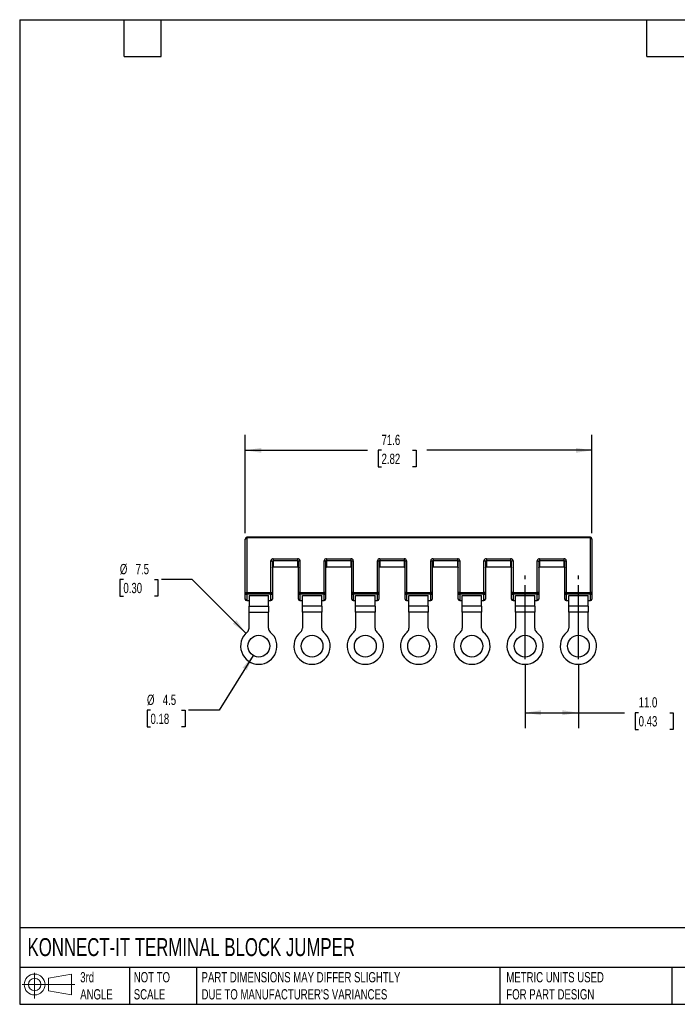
# Model space of a CAD drawing. Header units: millimetres. Extents: x 6 to 273, y 6 to 210.
# Tile 1 of 2: x 6 to 142, y 6 to 210. Entities that reach past the tile are written whole.
import ezdxf

# ---------------------------------------------------------------- set-up
doc = ezdxf.new("R2010")
doc.units = ezdxf.units.MM
doc.linetypes.add('SLD-Center', pattern=[19.05, 15.24, -1.27, 1.27, -1.27])
doc.linetypes.add('SLD-Solid', pattern=[0])
doc.layers.add('CENTER', color=40, linetype='SLD-Center')
doc.layers.add('SLD-DEFPOINTS', color=7, linetype='Continuous')
doc.layers.add('DIMENSIONS', color=140, linetype='SLD-Solid', lineweight=25)
doc.layers.add('TEXT', color=140, linetype='SLD-Solid', lineweight=25)
doc.styles.add('SLDTEXTSTYLE0', font='TXT', dxfattribs={"width": 0.7})
doc.dimstyles.new('SLDDIMSTYLE0', dxfattribs={"dimtxt": 2.158008, "dimasz": 3.302, "dimexe": 0, "dimexo": 0.0625, "dimgap": 0.539502, "dimtad": 0, "dimtih": 1, "dimtoh": 1, "dimdec": 1, "dimrnd": 1e-09, "dimzin": 4, "dimdsep": 46, "dimtxsty": 'SLDTEXTSTYLE0', "dimsah": 1, "dimcen": 0.09, "dimadec": 0, "dimazin": 1, "dimtfac": 1, "dimtdec": 1, "dimtofl": 0, "dimtmove": 0, "dimatfit": 3, "dimfxl": 0, "dimfrac": 2, "dimtolj": 1, "dimtzin": 12, "dimarcsym": 0})
doc.dimstyles.new('SLDDIMSTYLE1', dxfattribs={"dimtxt": 2.158008, "dimasz": 3.302, "dimexe": 0, "dimexo": 0.0625, "dimgap": 0.539502, "dimtad": 0, "dimtih": 1, "dimtoh": 1, "dimdec": 1, "dimrnd": 1e-09, "dimzin": 12, "dimdsep": 46, "dimtxsty": 'SLDTEXTSTYLE0', "dimsah": 1, "dimcen": 0, "dimadec": 0, "dimazin": 3, "dimtfac": 1, "dimtdec": 1, "dimtofl": 0, "dimtmove": 0, "dimatfit": 3, "dimfxl": 0, "dimfrac": 2, "dimtolj": 1, "dimtzin": 12, "dimarcsym": 0})
doc.dimstyles.new('SLDDIMSTYLE2', dxfattribs={"dimtxt": 2.158008, "dimasz": 3.302, "dimexe": 0, "dimexo": 0.0625, "dimgap": 0.539502, "dimtad": 0, "dimtih": 1, "dimtoh": 1, "dimdec": 1, "dimrnd": 1e-09, "dimzin": 12, "dimdsep": 46, "dimtxsty": 'SLDTEXTSTYLE0', "dimsah": 1, "dimcen": 0.09, "dimadec": 0, "dimazin": 3, "dimtfac": 1, "dimtdec": 1, "dimtofl": 0, "dimtmove": 0, "dimatfit": 3, "dimfxl": 0, "dimfrac": 2, "dimtolj": 1, "dimtzin": 12, "dimarcsym": 0})

# ---------------------------------------------------------------- blocks, each defined once
blk = doc.blocks.new('Block11')
at = {"color": 7, "linetype": 'SLD-Solid', "lineweight": 18}
for p, q in [((2.59, 5.31), (2.59, 0)), ((5.48, 4.17), (10.18, 5.03)), ((5.48, 1.6), (5.48, 4.17)), ((10.18, 5.03), (10.18, 0.73)), ((0, 2.88), (10.87, 2.88)), ((5.48, 1.6), (10.18, 0.73))]:
    blk.add_line(p, q, dxfattribs=at)
for radius in [2.15, 1.29]:
    blk.add_circle((2.59, 2.88), radius, dxfattribs=at)
blk = doc.blocks.new('Block12')
at = {"layer": 'SLD-DEFPOINTS'}
blk.add_blockref('Block11', (0, 0), dxfattribs=at)
blk = doc.blocks.new('_D')
at = {"layer": 'DIMENSIONS'}
for p, q in [((110.73, 76.33), (110.73, 63.35)), ((121.73, 76.33), (121.73, 63.35)), ((110.73, 66.52), (121.73, 66.52)), ((121.73, 66.52), (131.25, 66.52)), ((134.17, 66.52), (133.45, 66.52)), ((133.45, 66.52), (133.45, 63.09)), ((140.58, 66.52), (141.31, 66.52)), ((141.31, 66.52), (141.31, 63.09)), ((133.45, 63.09), (134.17, 63.09)), ((141.31, 63.09), (140.58, 63.09))]:
    blk.add_line(p, q, dxfattribs=at)
for points in [[(110.73, 66.52), (114.04, 66.01), (114.04, 67.03)], [(121.73, 66.52), (118.43, 67.03), (118.43, 66.01)]]:
    blk.add_solid(points, dxfattribs=at)
at = {"layer": 'DIMENSIONS', "char_height": 2.117, "attachment_point": 1, "style": 'SLDTEXTSTYLE0'}
for s, insert in [('11.0', (134.17, 69.73)), ('0.43', (134.17, 65.82))]:
    blk.add_mtext(s, dxfattribs=dict(at, insert=insert))
blk = doc.blocks.new('_D_1')
at = {"layer": 'DIMENSIONS'}
for p, q in [((54.55, 78.36), (47.58, 67.04)), ((33.37, 67.04), (32.65, 67.04)), ((32.65, 67.04), (32.65, 63.61)), ((39.78, 67.04), (40.51, 67.04)), ((40.51, 67.04), (40.51, 63.61)), ((47.58, 67.04), (41.23, 67.04)), ((32.65, 63.61), (33.37, 63.61)), ((40.51, 63.61), (39.78, 63.61))]:
    blk.add_line(p, q, dxfattribs=at)
blk.add_solid([(54.55, 78.36), (52.39, 75.81), (53.26, 75.28)], dxfattribs=at)
at = {"layer": 'DIMENSIONS', "char_height": 2.117, "attachment_point": 1, "style": 'SLDTEXTSTYLE0'}
for s, insert in [('%%c', (32.64, 70.25)), ('4.5', (35.9, 70.25)), ('0.18', (33.37, 66.33))]:
    blk.add_mtext(s, dxfattribs=dict(at, insert=insert))
blk = doc.blocks.new('_D_2')
at = {"layer": 'DIMENSIONS'}
for p, q in [((27.77, 94.02), (27.05, 94.02)), ((27.05, 94.02), (27.05, 90.59)), ((34.19, 94.02), (34.91, 94.02)), ((34.91, 94.02), (34.91, 90.59)), ((41.98, 94.02), (35.63, 94.02)), ((53.08, 82.92), (41.98, 94.02)), ((27.05, 90.59), (27.77, 90.59)), ((34.91, 90.59), (34.19, 90.59))]:
    blk.add_line(p, q, dxfattribs=at)
blk.add_solid([(53.08, 82.92), (51.11, 85.62), (50.39, 84.9)], dxfattribs=at)
at = {"layer": 'DIMENSIONS', "char_height": 2.117, "attachment_point": 1, "style": 'SLDTEXTSTYLE0'}
for s, insert in [('%%c', (27.04, 97.23)), ('7.5', (30.3, 97.23)), ('0.30', (27.77, 93.32))]:
    blk.add_mtext(s, dxfattribs=dict(at, insert=insert))
blk = doc.blocks.new('_D_3')
at = {"layer": 'DIMENSIONS'}
for p, q in [((52.93, 103.58), (52.93, 123.85)), ((124.53, 103.58), (124.53, 123.85)), ((52.93, 120.68), (78.16, 120.68)), ((81.08, 120.68), (80.36, 120.68)), ((80.36, 120.68), (80.36, 117.25)), ((87.49, 120.68), (88.22, 120.68)), ((88.22, 120.68), (88.22, 117.25)), ((124.53, 120.68), (90.42, 120.68)), ((80.36, 117.25), (81.08, 117.25)), ((88.22, 117.25), (87.49, 117.25))]:
    blk.add_line(p, q, dxfattribs=at)
for points in [[(52.93, 120.68), (56.24, 120.17), (56.24, 121.18)], [(124.53, 120.68), (121.23, 121.18), (121.23, 120.17)]]:
    blk.add_solid(points, dxfattribs=at)
at = {"layer": 'DIMENSIONS', "char_height": 2.117, "attachment_point": 1, "style": 'SLDTEXTSTYLE0'}
for s, insert in [('71.6', (81.08, 123.89)), ('2.82', (81.08, 119.98))]:
    blk.add_mtext(s, dxfattribs=dict(at, insert=insert))

msp = doc.modelspace()

# ---------------------------------------------------------------- linework, layer by layer
for p, q in [((52.93, 91.22), (52.93, 102.31)), ((53.23, 102.46), (53.23, 91.37)), ((124.03, 102.78), (53.43, 102.78)), ((53.43, 102.78), (53.43, 102.63)), ((124.03, 102.63), (53.43, 102.63)), ((124.03, 102.78), (124.03, 102.63)), ((124.23, 91.37), (124.23, 102.46)), ((124.53, 102.31), (124.53, 91.22)), ((58.23, 91.37), (58.23, 97.87)), ((58.53, 97.72), (58.53, 91.22)), ((58.73, 98.3), (63.73, 98.3)), ((58.73, 98.3), (58.73, 97.89)), ((63.73, 97.89), (58.73, 97.89)), ((58.73, 97.89), (58.73, 96.64)), ((63.73, 98.3), (63.73, 97.89)), ((63.73, 97.89), (63.73, 96.64)), ((63.93, 91.22), (63.93, 97.72)), ((64.23, 97.87), (64.23, 91.37)), ((69.23, 91.37), (69.23, 97.87)), ((69.53, 97.72), (69.53, 91.22)), ((69.73, 98.3), (74.73, 98.3)), ((69.73, 98.3), (69.73, 97.89)), ((74.73, 97.89), (69.73, 97.89)), ((69.73, 97.89), (69.73, 96.64)), ((74.73, 98.3), (74.73, 97.89)), ((74.73, 97.89), (74.73, 96.64)), ((74.93, 91.22), (74.93, 97.72)), ((75.23, 97.87), (75.23, 91.37)), ((80.23, 91.37), (80.23, 97.87)), ((80.53, 97.72), (80.53, 91.22)), ((80.73, 98.3), (85.73, 98.3)), ((80.73, 98.3), (80.73, 97.89)), ((85.73, 97.89), (80.73, 97.89)), ((80.73, 97.89), (80.73, 96.64)), ((85.73, 98.3), (85.73, 97.89)), ((85.73, 97.89), (85.73, 96.64)), ((85.93, 91.22), (85.93, 97.72)), ((86.23, 97.87), (86.23, 91.37)), ((91.23, 91.37), (91.23, 97.87)), ((91.53, 97.72), (91.53, 91.22)), ((91.73, 98.3), (96.73, 98.3)), ((91.73, 98.3), (91.73, 97.89)), ((96.73, 97.89), (91.73, 97.89)), ((91.73, 97.89), (91.73, 96.64)), ((96.73, 98.3), (96.73, 97.89)), ((96.73, 97.89), (96.73, 96.64)), ((96.93, 91.22), (96.93, 97.72)), ((97.23, 97.87), (97.23, 91.37)), ((102.23, 91.37), (102.23, 97.87)), ((102.53, 97.72), (102.53, 91.22)), ((102.73, 98.3), (107.73, 98.3)), ((102.73, 98.3), (102.73, 97.89)), ((107.73, 97.89), (102.73, 97.89)), ((102.73, 97.89), (102.73, 96.64)), ((107.73, 98.3), (107.73, 97.89)), ((107.73, 97.89), (107.73, 96.64)), ((107.93, 91.22), (107.93, 97.72)), ((108.23, 97.87), (108.23, 91.37)), ((113.23, 91.37), (113.23, 97.87)), ((113.53, 97.72), (113.53, 91.22)), ((113.73, 98.3), (118.73, 98.3)), ((113.73, 98.3), (113.73, 97.89)), ((118.73, 97.89), (113.73, 97.89)), ((113.73, 97.89), (113.73, 96.64)), ((118.73, 98.3), (118.73, 97.89)), ((118.73, 97.89), (118.73, 96.64)), ((118.93, 91.22), (118.93, 97.72)), ((119.23, 97.87), (119.23, 91.37)), ((58.73, 96.64), (63.73, 96.64)), ((58.73, 96.64), (58.73, 96.6)), ((58.73, 96.6), (63.73, 96.6)), ((63.73, 96.64), (63.73, 96.6)), ((69.73, 96.64), (74.73, 96.64)), ((69.73, 96.64), (69.73, 96.6)), ((69.73, 96.6), (74.73, 96.6)), ((74.73, 96.64), (74.73, 96.6)), ((80.73, 96.64), (85.73, 96.64)), ((80.73, 96.64), (80.73, 96.6)), ((80.73, 96.6), (85.73, 96.6)), ((85.73, 96.64), (85.73, 96.6)), ((91.73, 96.64), (96.73, 96.64)), ((91.73, 96.64), (91.73, 96.6)), ((91.73, 96.6), (96.73, 96.6)), ((96.73, 96.64), (96.73, 96.6)), ((102.73, 96.64), (107.73, 96.64)), ((102.73, 96.64), (102.73, 96.6)), ((102.73, 96.6), (107.73, 96.6)), ((107.73, 96.64), (107.73, 96.6)), ((113.73, 96.64), (118.73, 96.64)), ((113.73, 96.64), (113.73, 96.6)), ((113.73, 96.6), (118.73, 96.6)), ((118.73, 96.64), (118.73, 96.6)), ((52.93, 89.97), (52.93, 91.22)), ((53.23, 91.37), (53.23, 90.96)), ((53.23, 91.37), (58.23, 91.37)), ((58.23, 90.96), (53.23, 90.96)), ((53.23, 90.96), (53.23, 89.71)), ((53.23, 89.71), (53.73, 89.71)), ((53.23, 89.67), (53.23, 89.71)), ((53.23, 89.67), (53.73, 89.67)), ((53.73, 90.71), (57.73, 90.71)), ((53.73, 90.71), (53.73, 88.52)), ((57.73, 88.52), (57.73, 90.71)), ((57.73, 89.71), (58.23, 89.71)), ((57.73, 89.67), (58.23, 89.67)), ((58.23, 91.37), (58.23, 90.96)), ((58.23, 89.71), (58.23, 90.96)), ((58.23, 89.67), (58.23, 89.71)), ((58.53, 91.22), (58.53, 89.97)), ((63.93, 89.97), (63.93, 91.22)), ((64.23, 90.96), (64.23, 91.37)), ((64.23, 91.37), (69.23, 91.37)), ((69.23, 90.96), (64.23, 90.96)), ((64.23, 90.96), (64.23, 89.71)), ((64.23, 89.71), (64.73, 89.71)), ((64.23, 89.71), (64.23, 89.67)), ((64.23, 89.67), (64.73, 89.67)), ((64.73, 90.71), (68.73, 90.71)), ((64.73, 88.52), (64.73, 90.71)), ((68.73, 88.52), (68.73, 90.71)), ((68.73, 89.71), (69.23, 89.71)), ((68.73, 89.67), (69.23, 89.67)), ((69.23, 90.96), (69.23, 91.37)), ((69.23, 89.71), (69.23, 90.96)), ((69.23, 89.71), (69.23, 89.67)), ((69.53, 91.22), (69.53, 89.97)), ((74.93, 89.97), (74.93, 91.22)), ((75.23, 90.96), (75.23, 91.37)), ((75.23, 91.37), (80.23, 91.37)), ((80.23, 90.96), (75.23, 90.96)), ((75.23, 90.96), (75.23, 89.71)), ((75.23, 89.71), (75.73, 89.71)), ((75.23, 89.71), (75.23, 89.67)), ((75.23, 89.67), (75.73, 89.67)), ((75.73, 90.71), (79.73, 90.71)), ((75.73, 88.52), (75.73, 90.71)), ((79.73, 88.52), (79.73, 90.71)), ((79.73, 89.71), (80.23, 89.71)), ((79.73, 89.67), (80.23, 89.67)), ((80.23, 90.96), (80.23, 91.37)), ((80.23, 89.71), (80.23, 90.96)), ((80.23, 89.71), (80.23, 89.67)), ((80.53, 91.22), (80.53, 89.97)), ((85.93, 89.97), (85.93, 91.22)), ((86.23, 90.96), (86.23, 91.37)), ((86.23, 91.37), (91.23, 91.37)), ((91.23, 90.96), (86.23, 90.96)), ((86.23, 90.96), (86.23, 89.71)), ((86.23, 89.71), (86.73, 89.71)), ((86.23, 89.71), (86.23, 89.67)), ((86.23, 89.67), (86.73, 89.67)), ((86.73, 90.71), (90.73, 90.71)), ((86.73, 88.52), (86.73, 90.71)), ((90.73, 88.52), (90.73, 90.71)), ((90.73, 89.71), (91.23, 89.71)), ((90.73, 89.67), (91.23, 89.67)), ((91.23, 90.96), (91.23, 91.37)), ((91.23, 89.71), (91.23, 90.96)), ((91.23, 89.71), (91.23, 89.67)), ((91.53, 91.22), (91.53, 89.97)), ((96.93, 89.97), (96.93, 91.22)), ((97.23, 90.96), (97.23, 91.37)), ((97.23, 91.37), (102.23, 91.37)), ((102.23, 90.96), (97.23, 90.96)), ((97.23, 90.96), (97.23, 89.71)), ((97.23, 89.71), (97.73, 89.71)), ((97.23, 89.71), (97.23, 89.67)), ((97.23, 89.67), (97.73, 89.67)), ((97.73, 90.71), (101.73, 90.71)), ((97.73, 88.52), (97.73, 90.71)), ((101.73, 88.52), (101.73, 90.71)), ((101.73, 89.71), (102.23, 89.71)), ((101.73, 89.67), (102.23, 89.67)), ((102.23, 90.96), (102.23, 91.37)), ((102.23, 89.71), (102.23, 90.96)), ((102.23, 89.71), (102.23, 89.67)), ((102.53, 91.22), (102.53, 89.97)), ((107.93, 89.97), (107.93, 91.22)), ((108.23, 90.96), (108.23, 91.37)), ((108.23, 91.37), (113.23, 91.37)), ((113.23, 90.96), (108.23, 90.96)), ((108.23, 90.96), (108.23, 89.71)), ((108.23, 89.71), (108.73, 89.71)), ((108.23, 89.71), (108.23, 89.67)), ((108.23, 89.67), (108.73, 89.67)), ((108.73, 90.71), (112.73, 90.71)), ((108.73, 88.52), (108.73, 90.71)), ((112.73, 88.52), (112.73, 90.71)), ((112.73, 89.71), (113.23, 89.71)), ((112.73, 89.67), (113.23, 89.67)), ((113.23, 90.96), (113.23, 91.37)), ((113.23, 89.71), (113.23, 90.96)), ((113.23, 89.71), (113.23, 89.67)), ((113.53, 91.22), (113.53, 89.97)), ((118.93, 89.97), (118.93, 91.22)), ((119.23, 90.96), (119.23, 91.37)), ((119.23, 91.37), (124.23, 91.37)), ((124.23, 90.96), (119.23, 90.96)), ((119.23, 90.96), (119.23, 89.71)), ((119.23, 89.71), (119.73, 89.71)), ((119.23, 89.71), (119.23, 89.67)), ((119.23, 89.67), (119.73, 89.67)), ((119.73, 90.71), (123.73, 90.71)), ((119.73, 88.52), (119.73, 90.71)), ((123.73, 88.52), (123.73, 90.71)), ((123.73, 89.71), (124.23, 89.71)), ((123.73, 89.67), (124.23, 89.67)), ((124.23, 90.96), (124.23, 91.37)), ((124.23, 89.71), (124.23, 90.96)), ((124.23, 89.71), (124.23, 89.67)), ((124.53, 91.22), (124.53, 89.97)), ((53.73, 88.52), (57.73, 88.52)), ((53.73, 87.27), (53.73, 88.52)), ((57.73, 88.52), (57.73, 87.27)), ((68.73, 88.52), (64.73, 88.52)), ((64.73, 87.27), (64.73, 88.52)), ((68.73, 88.52), (68.73, 87.27)), ((79.73, 88.52), (75.73, 88.52)), ((75.73, 87.27), (75.73, 88.52)), ((79.73, 88.52), (79.73, 87.27)), ((90.73, 88.52), (86.73, 88.52)), ((86.73, 87.27), (86.73, 88.52)), ((90.73, 88.52), (90.73, 87.27)), ((101.73, 88.52), (97.73, 88.52)), ((97.73, 87.27), (97.73, 88.52)), ((101.73, 88.52), (101.73, 87.27)), ((112.73, 88.52), (108.73, 88.52)), ((108.73, 87.27), (108.73, 88.52)), ((112.73, 88.52), (112.73, 87.27)), ((123.73, 88.52), (119.73, 88.52)), ((119.73, 87.27), (119.73, 88.52)), ((123.73, 88.52), (123.73, 87.27)), ((53.73, 87.27), (57.73, 87.27)), ((53.73, 83.96), (53.73, 87.27)), ((57.73, 83.96), (57.73, 87.27)), ((68.73, 87.27), (64.73, 87.27)), ((64.73, 87.27), (64.73, 83.95)), ((68.73, 83.95), (68.73, 87.27)), ((79.73, 87.27), (75.73, 87.27)), ((75.73, 87.27), (75.73, 83.95)), ((79.73, 83.95), (79.73, 87.27)), ((90.73, 87.27), (86.73, 87.27)), ((86.73, 87.27), (86.73, 83.95)), ((90.73, 83.95), (90.73, 87.27)), ((101.73, 87.27), (97.73, 87.27)), ((97.73, 87.27), (97.73, 83.95)), ((101.73, 83.95), (101.73, 87.27)), ((112.73, 87.27), (108.73, 87.27)), ((108.73, 87.27), (108.73, 83.95)), ((112.73, 83.95), (112.73, 87.27)), ((123.73, 87.27), (119.73, 87.27)), ((119.73, 87.27), (119.73, 83.95)), ((123.73, 83.95), (123.73, 87.27))]:
    msp.add_line(p, q)
at = {"flags": 128}
for points in [[(52.93, 102.31), (52.94, 102.34), (52.96, 102.37), (52.98, 102.39), (53.02, 102.41), (53.07, 102.43), (53.12, 102.45), (53.18, 102.45), (53.23, 102.46)], [(124.53, 102.31), (124.53, 102.34), (124.51, 102.37), (124.48, 102.39), (124.45, 102.41), (124.4, 102.43), (124.35, 102.45), (124.29, 102.45), (124.23, 102.46)], [(58.23, 97.87), (58.29, 97.86), (58.35, 97.86), (58.4, 97.84), (58.45, 97.82), (58.48, 97.8), (58.51, 97.78), (58.53, 97.75), (58.53, 97.72)], [(64.23, 97.87), (64.18, 97.86), (64.12, 97.86), (64.07, 97.84), (64.02, 97.82), (63.98, 97.8), (63.96, 97.78), (63.94, 97.75), (63.93, 97.72)], [(69.23, 97.87), (69.29, 97.86), (69.35, 97.86), (69.4, 97.84), (69.45, 97.82), (69.48, 97.8), (69.51, 97.78), (69.53, 97.75), (69.53, 97.72)], [(75.23, 97.87), (75.18, 97.86), (75.12, 97.86), (75.07, 97.84), (75.02, 97.82), (74.98, 97.8), (74.96, 97.78), (74.94, 97.75), (74.93, 97.72)], [(80.23, 97.87), (80.29, 97.86), (80.35, 97.86), (80.4, 97.84), (80.45, 97.82), (80.48, 97.8), (80.51, 97.78), (80.53, 97.75), (80.53, 97.72)], [(86.23, 97.87), (86.18, 97.86), (86.12, 97.86), (86.07, 97.84), (86.02, 97.82), (85.98, 97.8), (85.96, 97.78), (85.94, 97.75), (85.93, 97.72)], [(91.23, 97.87), (91.29, 97.86), (91.35, 97.86), (91.4, 97.84), (91.45, 97.82), (91.48, 97.8), (91.51, 97.78), (91.53, 97.75), (91.53, 97.72)], [(97.23, 97.87), (97.18, 97.86), (97.12, 97.86), (97.07, 97.84), (97.02, 97.82), (96.98, 97.8), (96.96, 97.78), (96.94, 97.75), (96.93, 97.72)], [(102.23, 97.87), (102.29, 97.86), (102.35, 97.86), (102.4, 97.84), (102.45, 97.82), (102.48, 97.8), (102.51, 97.78), (102.53, 97.75), (102.53, 97.72)], [(108.23, 97.87), (108.18, 97.86), (108.12, 97.86), (108.07, 97.84), (108.02, 97.82), (107.98, 97.8), (107.96, 97.78), (107.94, 97.75), (107.93, 97.72)], [(113.23, 97.87), (113.29, 97.86), (113.35, 97.86), (113.4, 97.84), (113.45, 97.82), (113.48, 97.8), (113.51, 97.78), (113.53, 97.75), (113.53, 97.72)], [(119.23, 97.87), (119.18, 97.86), (119.12, 97.86), (119.07, 97.84), (119.02, 97.82), (118.98, 97.8), (118.96, 97.78), (118.94, 97.75), (118.93, 97.72)], [(52.93, 91.22), (52.94, 91.25), (52.96, 91.28), (52.98, 91.31), (53.02, 91.33), (53.07, 91.35), (53.12, 91.36), (53.18, 91.37), (53.23, 91.37)], [(58.23, 91.37), (58.29, 91.37), (58.35, 91.36), (58.4, 91.35), (58.45, 91.33), (58.48, 91.31), (58.51, 91.28), (58.53, 91.25), (58.53, 91.22)], [(64.23, 91.37), (64.18, 91.37), (64.12, 91.36), (64.07, 91.35), (64.02, 91.33), (63.98, 91.31), (63.96, 91.28), (63.94, 91.25), (63.93, 91.22)], [(69.53, 91.22), (69.53, 91.25), (69.51, 91.28), (69.48, 91.31), (69.45, 91.33), (69.4, 91.35), (69.35, 91.36), (69.29, 91.37), (69.23, 91.37)], [(75.23, 91.37), (75.18, 91.37), (75.12, 91.36), (75.07, 91.35), (75.02, 91.33), (74.98, 91.31), (74.96, 91.28), (74.94, 91.25), (74.93, 91.22)], [(80.53, 91.22), (80.53, 91.25), (80.51, 91.28), (80.48, 91.31), (80.45, 91.33), (80.4, 91.35), (80.35, 91.36), (80.29, 91.37), (80.23, 91.37)], [(86.23, 91.37), (86.18, 91.37), (86.12, 91.36), (86.07, 91.35), (86.02, 91.33), (85.98, 91.31), (85.96, 91.28), (85.94, 91.25), (85.93, 91.22)], [(91.53, 91.22), (91.53, 91.25), (91.51, 91.28), (91.48, 91.31), (91.45, 91.33), (91.4, 91.35), (91.35, 91.36), (91.29, 91.37), (91.23, 91.37)], [(97.23, 91.37), (97.18, 91.37), (97.12, 91.36), (97.07, 91.35), (97.02, 91.33), (96.98, 91.31), (96.96, 91.28), (96.94, 91.25), (96.93, 91.22)], [(102.53, 91.22), (102.53, 91.25), (102.51, 91.28), (102.48, 91.31), (102.45, 91.33), (102.4, 91.35), (102.35, 91.36), (102.29, 91.37), (102.23, 91.37)], [(108.23, 91.37), (108.18, 91.37), (108.12, 91.36), (108.07, 91.35), (108.02, 91.33), (107.98, 91.31), (107.96, 91.28), (107.94, 91.25), (107.93, 91.22)], [(113.53, 91.22), (113.53, 91.25), (113.51, 91.28), (113.48, 91.31), (113.45, 91.33), (113.4, 91.35), (113.35, 91.36), (113.29, 91.37), (113.23, 91.37)], [(119.23, 91.37), (119.18, 91.37), (119.12, 91.36), (119.07, 91.35), (119.02, 91.33), (118.98, 91.31), (118.96, 91.28), (118.94, 91.25), (118.93, 91.22)], [(124.53, 91.22), (124.53, 91.25), (124.51, 91.28), (124.48, 91.31), (124.45, 91.33), (124.4, 91.35), (124.35, 91.36), (124.29, 91.37), (124.23, 91.37)]]:
    msp.add_lwpolyline(points, dxfattribs=at)
for centre in [(55.73, 80.27), (66.73, 80.27), (77.73, 80.27), (88.73, 80.27), (99.73, 80.27), (110.73, 80.27), (121.73, 80.27)]:
    msp.add_circle(centre, 2.25)
for centre, radius, start, end in [((53.42, 102.44), 0.188, 86.1887, 175.5981), ((124.05, 102.44), 0.188, 4.4019, 93.8113), ((58.7, 97.83), 0.47, 86.1887, 175.5981), ((58.72, 97.7), 0.188, 86.1887, 175.5981), ((63.77, 97.83), 0.47, 4.4019, 93.8113), ((63.75, 97.7), 0.188, 4.4019, 93.8113), ((69.7, 97.83), 0.47, 86.1887, 175.5981), ((69.72, 97.7), 0.188, 86.1887, 175.5981), ((74.77, 97.83), 0.47, 4.4019, 93.8113), ((74.75, 97.7), 0.188, 4.4019, 93.8113), ((80.7, 97.83), 0.47, 86.1887, 175.5981), ((80.72, 97.7), 0.188, 86.1887, 175.5981), ((85.77, 97.83), 0.47, 4.4019, 93.8113), ((85.75, 97.7), 0.188, 4.4019, 93.8113), ((91.7, 97.83), 0.47, 86.1887, 175.5981), ((91.72, 97.7), 0.188, 86.1887, 175.5981), ((96.77, 97.83), 0.47, 4.4019, 93.8113), ((96.75, 97.7), 0.188, 4.4019, 93.8113), ((102.7, 97.83), 0.47, 86.1887, 175.5981), ((102.72, 97.7), 0.188, 86.1887, 175.5981), ((107.77, 97.83), 0.47, 4.4019, 93.8113), ((107.75, 97.7), 0.188, 4.4019, 93.8113), ((113.7, 97.83), 0.47, 86.1887, 175.5981), ((113.72, 97.7), 0.188, 86.1887, 175.5981), ((118.77, 97.83), 0.47, 4.4019, 93.8113), ((118.75, 97.7), 0.188, 4.4019, 93.8113), ((58.72, 96.45), 0.188, 86.1887, 175.5981), ((63.75, 96.45), 0.188, 4.4019, 93.8113), ((69.72, 96.45), 0.188, 86.1887, 175.5981), ((74.75, 96.45), 0.188, 4.4019, 93.8113), ((80.72, 96.45), 0.188, 86.1887, 175.5981), ((85.75, 96.45), 0.188, 4.4019, 93.8113), ((91.72, 96.45), 0.188, 86.1887, 175.5981), ((96.75, 96.45), 0.188, 4.4019, 93.8113), ((102.72, 96.45), 0.188, 86.1887, 175.5981), ((107.75, 96.45), 0.188, 4.4019, 93.8113), ((113.72, 96.45), 0.188, 86.1887, 175.5981), ((118.75, 96.45), 0.188, 4.4019, 93.8113), ((53.22, 91.24), 0.282, 184.4019, 273.8113), ((53.23, 89.97), 0.3, 180, 270), ((53.22, 89.99), 0.282, 184.4019, 273.8113), ((58.25, 91.24), 0.282, 266.1887, 355.5981), ((58.23, 89.97), 0.3, 270, 0), ((58.25, 89.99), 0.282, 266.1887, 355.5981), ((64.22, 91.24), 0.282, 184.4019, 273.8113), ((64.23, 89.97), 0.3, 180, 270), ((64.22, 89.99), 0.282, 184.4019, 273.8113), ((69.25, 91.24), 0.282, 266.1887, 355.5981), ((69.23, 89.97), 0.3, 270, 0), ((69.25, 89.99), 0.282, 266.1887, 355.5981), ((75.22, 91.24), 0.282, 184.4019, 273.8113), ((75.23, 89.97), 0.3, 180, 270), ((75.22, 89.99), 0.282, 184.4019, 273.8113), ((80.25, 91.24), 0.282, 266.1887, 355.5981), ((80.23, 89.97), 0.3, 270, 0), ((80.25, 89.99), 0.282, 266.1887, 355.5981), ((86.22, 91.24), 0.282, 184.4019, 273.8113), ((86.23, 89.97), 0.3, 180, 270), ((86.22, 89.99), 0.282, 184.4019, 273.8113), ((91.25, 91.24), 0.282, 266.1887, 355.5981), ((91.23, 89.97), 0.3, 270, 0), ((91.25, 89.99), 0.282, 266.1887, 355.5981), ((97.22, 91.24), 0.282, 184.4019, 273.8113), ((97.23, 89.97), 0.3, 180, 270), ((97.22, 89.99), 0.282, 184.4019, 273.8113), ((102.25, 91.24), 0.282, 266.1887, 355.5981), ((102.23, 89.97), 0.3, 270, 0), ((102.25, 89.99), 0.282, 266.1887, 355.5981), ((108.22, 91.24), 0.282, 184.4019, 273.8113), ((108.23, 89.97), 0.3, 180, 270), ((108.22, 89.99), 0.282, 184.4019, 273.8113), ((113.25, 91.24), 0.282, 266.1887, 355.5981), ((113.23, 89.97), 0.3, 270, 0), ((113.25, 89.99), 0.282, 266.1887, 355.5981), ((119.22, 91.24), 0.282, 184.4019, 273.8113), ((119.23, 89.97), 0.3, 180, 270), ((119.22, 89.99), 0.282, 184.4019, 273.8113), ((124.25, 91.24), 0.282, 266.1887, 355.5981), ((124.23, 89.97), 0.3, 270, 0), ((124.25, 89.99), 0.282, 266.1887, 355.5981), ((52.73, 83.96), 1, 309.1667, 0), ((58.73, 83.96), 1, 180, 230.8333), ((63.73, 83.95), 1, 309.1667, 0), ((69.73, 83.95), 1, 180, 230.8333), ((74.73, 83.95), 1, 309.1667, 0), ((80.73, 83.95), 1, 180, 230.8333), ((85.73, 83.95), 1, 309.1667, 0), ((91.73, 83.95), 1, 180, 230.8333), ((96.73, 83.95), 1, 309.1667, 0), ((102.73, 83.95), 1, 180, 230.8333), ((107.73, 83.95), 1, 309.1667, 0), ((113.73, 83.95), 1, 180, 230.8333), ((118.73, 83.95), 1, 309.1667, 0), ((124.73, 83.95), 1, 180, 230.8333), ((55.73, 80.27), 3.75, 129.1667, 50.8333), ((66.73, 80.27), 3.75, 129.1667, 50.8333), ((77.73, 80.27), 3.75, 129.1667, 50.8333), ((88.73, 80.27), 3.75, 129.1667, 50.8333), ((99.73, 80.27), 3.75, 129.1667, 50.8333), ((110.73, 80.27), 3.75, 129.1667, 50.8333), ((121.73, 80.27), 3.75, 129.1667, 50.8333)]:
    msp.add_arc(centre, radius, start, end)
for points, knots in [([(53.43, 102.78), (53.4, 102.78), (53.3, 102.77), (53.17, 102.72), (53.05, 102.63), (52.97, 102.5), (52.94, 102.39), (52.93, 102.32), (52.93, 102.31)], [0, 0, 0, 0, 0.1495454, 0.3579193, 0.5480495, 0.735398, 0.9399335, 1, 1, 1, 1]), ([(124.53, 102.31), (124.53, 102.35), (124.52, 102.44), (124.46, 102.57), (124.36, 102.68), (124.23, 102.75), (124.12, 102.78), (124.05, 102.78), (124.03, 102.78)], [0, 0, 0, 0, 0.170855, 0.361971, 0.551543, 0.743534, 0.940624, 1, 1, 1, 1]), ([(58.53, 96.47), (58.53, 96.47), (58.54, 96.49), (58.55, 96.52), (58.59, 96.56), (58.64, 96.59), (58.7, 96.6), (58.73, 96.6), (58.73, 96.6)], [0, 0, 0, 0, 0.109598, 0.386887, 0.585886, 0.758884, 0.939268, 1, 1, 1, 1]), ([(63.73, 96.6), (63.75, 96.6), (63.78, 96.6), (63.84, 96.58), (63.89, 96.55), (63.92, 96.52), (63.93, 96.49), (63.93, 96.47), (63.93, 96.47)], [0, 0, 0, 0, 0.099437, 0.268631, 0.443933, 0.632619, 0.859032, 1, 1, 1, 1]), ([(69.53, 96.47), (69.53, 96.47), (69.54, 96.49), (69.55, 96.52), (69.59, 96.56), (69.64, 96.59), (69.7, 96.6), (69.73, 96.6), (69.73, 96.6)], [0, 0, 0, 0, 0.109598, 0.386887, 0.585886, 0.758884, 0.939268, 1, 1, 1, 1]), ([(74.73, 96.6), (74.75, 96.6), (74.78, 96.6), (74.84, 96.58), (74.89, 96.55), (74.92, 96.52), (74.93, 96.49), (74.93, 96.47), (74.93, 96.47)], [0, 0, 0, 0, 0.0994374, 0.2686309, 0.4439329, 0.6326194, 0.8590323, 1, 1, 1, 1]), ([(80.53, 96.47), (80.53, 96.47), (80.54, 96.49), (80.55, 96.52), (80.59, 96.56), (80.64, 96.59), (80.7, 96.6), (80.73, 96.6), (80.73, 96.6)], [0, 0, 0, 0, 0.109598, 0.386887, 0.585886, 0.758884, 0.939268, 1, 1, 1, 1]), ([(85.73, 96.6), (85.75, 96.6), (85.78, 96.6), (85.84, 96.58), (85.89, 96.55), (85.92, 96.52), (85.93, 96.49), (85.93, 96.47), (85.93, 96.47)], [0, 0, 0, 0, 0.099437, 0.268631, 0.443933, 0.632619, 0.859032, 1, 1, 1, 1]), ([(91.53, 96.47), (91.53, 96.47), (91.54, 96.49), (91.55, 96.52), (91.59, 96.56), (91.64, 96.59), (91.7, 96.6), (91.73, 96.6), (91.73, 96.6)], [0, 0, 0, 0, 0.1095979, 0.3868869, 0.5858863, 0.7588839, 0.9392675, 1, 1, 1, 1]), ([(96.73, 96.6), (96.75, 96.6), (96.78, 96.6), (96.84, 96.58), (96.89, 96.55), (96.92, 96.52), (96.93, 96.49), (96.93, 96.47), (96.93, 96.47)], [0, 0, 0, 0, 0.099437, 0.268631, 0.443933, 0.632619, 0.859032, 1, 1, 1, 1]), ([(102.53, 96.47), (102.53, 96.47), (102.54, 96.49), (102.55, 96.52), (102.59, 96.56), (102.64, 96.59), (102.7, 96.6), (102.73, 96.6), (102.73, 96.6)], [0, 0, 0, 0, 0.109598, 0.386887, 0.585886, 0.758884, 0.939268, 1, 1, 1, 1]), ([(107.73, 96.6), (107.75, 96.6), (107.78, 96.6), (107.84, 96.58), (107.89, 96.55), (107.92, 96.52), (107.93, 96.49), (107.93, 96.47), (107.93, 96.47)], [0, 0, 0, 0, 0.099437, 0.268631, 0.443933, 0.632619, 0.859032, 1, 1, 1, 1]), ([(113.53, 96.47), (113.53, 96.47), (113.54, 96.49), (113.55, 96.52), (113.59, 96.56), (113.64, 96.59), (113.7, 96.6), (113.73, 96.6), (113.73, 96.6)], [0, 0, 0, 0, 0.109598, 0.386887, 0.585886, 0.758884, 0.939268, 1, 1, 1, 1]), ([(118.73, 96.6), (118.75, 96.6), (118.78, 96.6), (118.84, 96.58), (118.89, 96.55), (118.92, 96.52), (118.93, 96.49), (118.93, 96.47), (118.93, 96.47)], [0, 0, 0, 0, 0.099437, 0.268631, 0.443933, 0.632619, 0.859032, 1, 1, 1, 1])]:
    msp.add_open_spline(points, degree=3, knots=knots)
at = {"layer": 'CENTER'}
for p, q in [((110.73, 77.6), (110.73, 94.87)), ((121.73, 77.6), (121.73, 94.87))]:
    msp.add_line(p, q, dxfattribs=at)
at = {"layer": 'TEXT'}
for p, q in [((6.35, 209.55), (273.05, 209.55)), ((6.35, 209.55), (6.35, 6.35)), ((27.94, 201.93), (27.94, 209.55)), ((35.56, 201.93), (35.56, 209.55)), ((135.89, 201.93), (135.89, 209.55)), ((27.94, 201.93), (35.56, 201.93)), ((135.89, 201.93), (143.51, 201.93)), ((273.05, 22.13), (6.35, 22.13)), ((273.05, 13.97), (6.35, 13.97)), ((29.04, 13.97), (29.04, 6.35)), ((42.84, 13.97), (42.84, 6.35)), ((105.48, 13.97), (105.48, 6.35)), ((141, 13.97), (141, 6.35)), ((6.35, 6.35), (273.05, 6.35))]:
    msp.add_line(p, q, dxfattribs=at)

# ---------------------------------------------------------------- block references
at = {"layer": 'SLD-DEFPOINTS'}
msp.add_blockref('Block12', (6.84, 7.55), dxfattribs=at)

# ---------------------------------------------------------------- texts
at = {"layer": 'TEXT', "attachment_point": 1, "style": 'SLDTEXTSTYLE0'}
for s, insert, char_height in [('KONNECT-IT TERMINAL BLOCK JUMPER', (7.97, 20.01), 3.7042), ('3rd^JANGLE', (18.85, 13), 2.117), ('NOT TO^JSCALE', (29.91, 13), 2.1167), ("PART DIMENSIONS MAY DIFFER SLIGHTLY ^JDUE TO MANUFACTURER'S VARIANCES", (43.91, 13), 2.1167), ('METRIC UNITS USED ^JFOR PART DESIGN', (106.85, 13), 2.1167)]:
    msp.add_mtext(s, dxfattribs=dict(at, insert=insert, char_height=char_height))

# ---------------------------------------------------------------- dimensions: what is measured, and where the dimension line sits
at = {"layer": 'DIMENSIONS'}
for base, p1, p2, dimstyle, picture, middle in [((124.53, 120.68), (52.93, 102.31), (124.53, 102.31), 'SLDDIMSTYLE2', '_D_3', (84.29, 120.68)), ((110.73, 66.52), (121.73, 77.6), (110.73, 77.6), 'SLDDIMSTYLE0', '_D', (137.38, 66.52))]:
    dim = msp.add_linear_dim(base=base, p1=p1, p2=p2, dimstyle=dimstyle, dxfattribs=at)
    dim.commit()
    dim.dimension.update_dxf_attribs({"geometry": picture, "text_midpoint": middle, "dimtype": 160})
for p1, p2, picture, middle in [((58.39, 77.62), (53.08, 82.92), '_D_2', (30.98, 94.02)), ((56.91, 82.19), (54.55, 78.36), '_D_1', (36.58, 67.04))]:
    dim = msp.add_diameter_dim_2p(p1=p1, p2=p2, dimstyle='SLDDIMSTYLE1', dxfattribs=at)
    dim.commit()
    dim.dimension.update_dxf_attribs({"geometry": picture, "text_midpoint": middle, "dimtype": 163})

doc.saveas('drawing.dxf')
